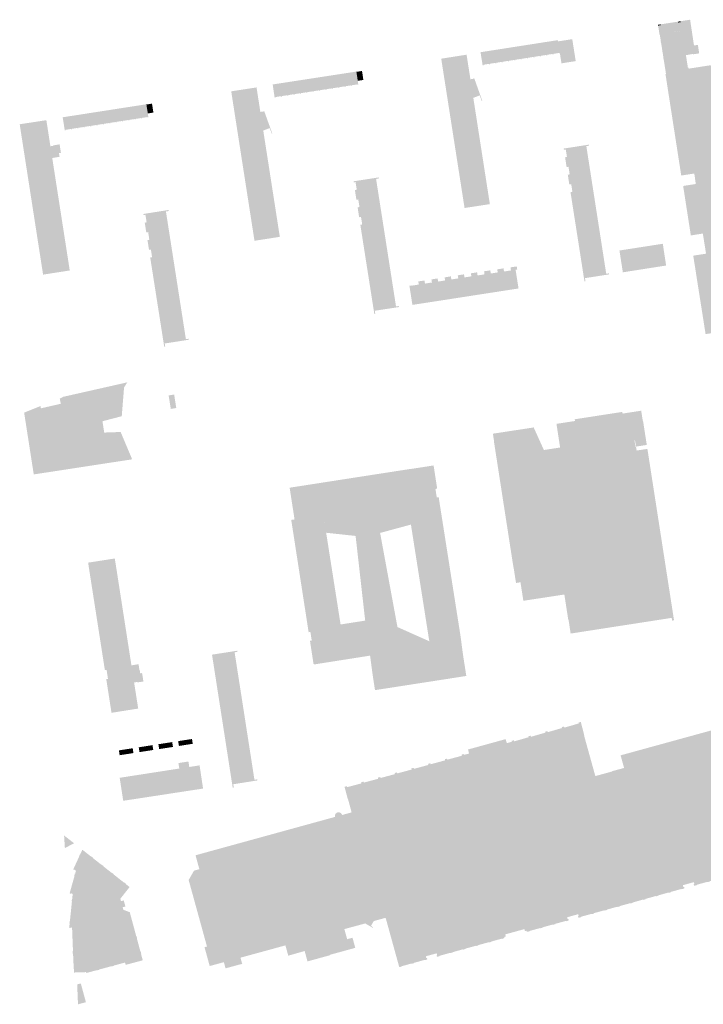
# Model space of a CAD drawing. Header units: inches. Extents: x 83304 to 84730, y 445871 to 447191.
# Tile 2 of 8: x 83700 to 84007, y 445871 to 446314. Entities that reach past the tile are written whole.
import ezdxf

# ---------------------------------------------------------------- set-up
doc = ezdxf.new("R2010")
doc.units = ezdxf.units.IN
doc.header["$MEASUREMENT"] = 0

msp = doc.modelspace()

# ---------------------------------------------------------------- hatches: boundary and pattern name
for points in [[(83987.97, 446312.02), (83988.03, 446311.62), (83986.83, 446311.43), (83986.76, 446311.82), (83987.97, 446312.02), (83987.97, 446312.02)], [(84001.22, 446314.11), (84001.86, 446309.85), (83999.59, 446309.48), (83998.79, 446309.34), (83998.8, 446309.3), (83994.15, 446308.62), (83991.84, 446308.26), (83991.85, 446308.21), (83987.56, 446307.55), (83987.44, 446307.53), (83986.83, 446311.43), (83988.03, 446311.62), (83987.97, 446312.02), (83995.77, 446313.22), (83995.83, 446312.8), (83996.97, 446312.98), (83996.9, 446313.4), (84001.22, 446314.11)], [(83996.9, 446313.4), (83996.97, 446312.98), (83995.83, 446312.8), (83995.77, 446313.22), (83996.9, 446313.4), (83996.9, 446313.4)], [(84015.49, 446262.32), (84029.1, 446175.73), (84008.19, 446172.55), (84004.18, 446198.01), (84003.34, 446203.4), (84002.68, 446207.54), (84002.75, 446207.55), (84002.7, 446207.88), (84008.39, 446208.77), (84006.98, 446217.68), (84006.95, 446217.82), (84001.55, 446216.98), (84000.95, 446220.84), (83998.09, 446239.25), (84003.78, 446240.13), (84003.75, 446240.33), (84003.6, 446241.32), (84003.59, 446241.39), (84003.46, 446242.24), (84003.52, 446242.25), (84003.08, 446244.85), (84000.45, 446244.44), (83999.38, 446244.28), (83999.11, 446244.23), (83998.37, 446244.12), (83997.23, 446243.94), (83990.14, 446289.61), (83990.38, 446289.64), (83989.3, 446296.49), (83989.29, 446296.55), (83989.18, 446296.53), (83989.12, 446296.92), (83989.23, 446296.94), (83988.8, 446299.69), (83988.69, 446299.68), (83988.62, 446300.07), (83988.74, 446300.09), (83988.12, 446303.99), (83988.01, 446303.97), (83987.94, 446304.37), (83988.06, 446304.39), (83987.62, 446307.15), (83987.51, 446307.13), (83987.44, 446307.53), (83987.56, 446307.55), (83991.85, 446308.21), (83991.84, 446308.26), (83994.15, 446308.62), (83994.16, 446308.58), (83998.8, 446309.3), (83998.79, 446309.34), (83999.59, 446309.48), (84001.86, 446309.85), (84002.97, 446302.5), (84004.16, 446302.69), (84004.49, 446302.74), (84004.71, 446302.77), (84005.31, 446298.94), (84002.53, 446298.51), (84002.51, 446298.67), (84001.4, 446298.49), (83999.34, 446298.14), (84000.21, 446292.6), (84000.45, 446292.64), (84000.54, 446292.07), (84002.32, 446292.34), (84005.54, 446292.84), (84010.52, 446293.61), (84013.15, 446277.1), (84012.69, 446277.02), (84013.9, 446272.41), (84012.85, 446272.21), (84013.29, 446269.63), (84013.83, 446269.71), (84015.04, 446264.92), (84014, 446264.76), (84014.46, 446262.16), (84015.49, 446262.32), (84015.49, 446262.32)], [(83924.29, 446302.18), (83925.23, 446296.28), (83924.98, 446296.24), (83924.95, 446296.43), (83922.57, 446296.06), (83922.6, 446295.87), (83922.36, 446295.84), (83921.45, 446301.74), (83924.29, 446302.18), (83924.29, 446302.18)], [(83927.15, 446302.63), (83928.09, 446296.73), (83927.84, 446296.69), (83927.81, 446296.88), (83925.44, 446296.51), (83925.47, 446296.32), (83925.23, 446296.28), (83924.29, 446302.18), (83927.15, 446302.63), (83927.15, 446302.63)], [(83930.05, 446303.08), (83930.96, 446297.18), (83930.71, 446297.14), (83930.68, 446297.33), (83928.3, 446296.96), (83928.34, 446296.77), (83928.09, 446296.73), (83927.15, 446302.63), (83930.05, 446303.08), (83930.05, 446303.08)], [(83932.91, 446303.53), (83933.82, 446297.63), (83933.57, 446297.59), (83933.54, 446297.78), (83931.17, 446297.41), (83931.2, 446297.22), (83930.96, 446297.18), (83930.05, 446303.08), (83932.91, 446303.53), (83932.91, 446303.53)], [(83935.78, 446303.98), (83936.69, 446298.08), (83936.44, 446298.04), (83936.41, 446298.22), (83934.04, 446297.85), (83934.07, 446297.67), (83933.82, 446297.63), (83932.91, 446303.53), (83935.78, 446303.98), (83935.78, 446303.98)], [(83938.64, 446304.42), (83939.55, 446298.52), (83939.3, 446298.48), (83939.27, 446298.67), (83936.9, 446298.3), (83936.93, 446298.11), (83936.69, 446298.08), (83935.78, 446303.98), (83938.64, 446304.42), (83938.64, 446304.42)], [(83941.78, 446304.34), (83942.61, 446299), (83942.17, 446298.93), (83942.14, 446299.12), (83939.77, 446298.75), (83939.79, 446298.56), (83939.55, 446298.52), (83938.64, 446304.42), (83941.66, 446304.9), (83941.78, 446304.34), (83941.78, 446304.34)], [(83941.78, 446304.34), (83948.19, 446305.34), (83949.74, 446295.46), (83943.4, 446294.47), (83943.32, 446294.46), (83942.61, 446299), (83941.78, 446304.34), (83941.78, 446304.34)], [(83905.49, 446267.09), (83910.03, 446237.93), (83911.1, 446231.08), (83902.98, 446229.83), (83899.72, 446229.33), (83899.01, 446233.83), (83890.3, 446289.58), (83889.88, 446292.27), (83889.21, 446296.55), (83900.62, 446298.35), (83901.52, 446292.59), (83901.75, 446291.1), (83902.03, 446289.36), (83902.35, 446287.29), (83903.83, 446287.55), (83903.82, 446287.62), (83904.07, 446287.72), (83907.68, 446277.64), (83907.43, 446277.55), (83907.32, 446277.85), (83906.54, 446280.02), (83903.65, 446278.92), (83903.94, 446277.08), (83904.29, 446274.86), (83905.49, 446267.09), (83905.49, 446267.09)], [(83909.99, 446299.95), (83910.9, 446294.05), (83910.65, 446294.01), (83910.62, 446294.2), (83908.26, 446293.83), (83908.28, 446293.64), (83907.84, 446293.57), (83906.9, 446299.47), (83909.99, 446299.95), (83909.99, 446299.95)], [(83912.85, 446300.4), (83913.76, 446294.5), (83913.51, 446294.46), (83913.48, 446294.64), (83911.12, 446294.28), (83911.15, 446294.09), (83910.9, 446294.05), (83909.99, 446299.95), (83912.85, 446300.4), (83912.85, 446300.4)], [(83915.7, 446300.84), (83916.64, 446294.94), (83916.39, 446294.91), (83916.36, 446295.09), (83914, 446294.72), (83914.02, 446294.54), (83913.76, 446294.5), (83912.85, 446300.4), (83915.7, 446300.84), (83915.7, 446300.84)], [(83918.59, 446301.29), (83919.5, 446295.39), (83919.25, 446295.35), (83919.22, 446295.54), (83916.85, 446295.17), (83916.88, 446294.98), (83916.64, 446294.94), (83915.7, 446300.84), (83918.59, 446301.29), (83918.59, 446301.29)], [(83921.45, 446301.74), (83922.36, 446295.84), (83922.11, 446295.8), (83922.08, 446295.98), (83919.72, 446295.62), (83919.75, 446295.43), (83919.5, 446295.39), (83918.59, 446301.29), (83921.45, 446301.74), (83921.45, 446301.74)], [(83839.31, 446288.94), (83840.22, 446283.04), (83839.97, 446283), (83839.94, 446283.19), (83837.59, 446282.83), (83837.62, 446282.64), (83837.35, 446282.6), (83836.44, 446288.5), (83839.31, 446288.94), (83839.31, 446288.94)], [(83842.18, 446289.38), (83843.09, 446283.48), (83842.83, 446283.44), (83842.8, 446283.63), (83840.45, 446283.27), (83840.48, 446283.08), (83840.22, 446283.04), (83839.31, 446288.94), (83842.18, 446289.38), (83842.18, 446289.38)], [(83845.04, 446289.83), (83845.95, 446283.93), (83845.7, 446283.89), (83845.67, 446284.08), (83843.32, 446283.71), (83843.35, 446283.52), (83843.09, 446283.48), (83842.18, 446289.38), (83845.04, 446289.83), (83845.04, 446289.83)], [(83847.9, 446290.26), (83848.81, 446284.37), (83848.55, 446284.33), (83848.53, 446284.52), (83846.17, 446284.15), (83846.2, 446283.97), (83845.95, 446283.93), (83845.04, 446289.83), (83847.9, 446290.26), (83847.9, 446290.26)], [(83851.04, 446290.64), (83851.6, 446286.92), (83851.65, 446286.6), (83851.87, 446285), (83851.9, 446284.85), (83851.44, 446284.78), (83851.41, 446284.96), (83849.07, 446284.6), (83849.1, 446284.41), (83848.81, 446284.37), (83847.9, 446290.26), (83851.01, 446290.74), (83851.04, 446290.64), (83851.04, 446290.64)], [(83853.57, 446291.02), (83854.16, 446286.98), (83851.65, 446286.6), (83851.6, 446286.92), (83851.04, 446290.64), (83853.57, 446291.02), (83853.57, 446291.02)], [(83816.39, 446285.41), (83817.31, 446279.5), (83817.06, 446279.46), (83817.03, 446279.65), (83814.66, 446279.28), (83814.68, 446279.09), (83814.45, 446279.05), (83814.24, 446279.02), (83813.67, 446282.83), (83813.36, 446284.95), (83816.39, 446285.41), (83816.39, 446285.41)], [(83819.25, 446285.85), (83820.16, 446279.94), (83819.91, 446279.9), (83819.88, 446280.09), (83817.53, 446279.72), (83817.56, 446279.54), (83817.31, 446279.5), (83816.39, 446285.41), (83819.25, 446285.85), (83819.25, 446285.85)], [(83822.11, 446286.29), (83823.03, 446280.38), (83822.78, 446280.34), (83822.75, 446280.53), (83820.4, 446280.17), (83820.43, 446279.98), (83820.16, 446279.94), (83819.25, 446285.85), (83822.11, 446286.29), (83822.11, 446286.29)], [(83825.01, 446286.74), (83825.92, 446280.83), (83825.66, 446280.79), (83825.64, 446280.98), (83823.25, 446280.61), (83823.28, 446280.42), (83823.03, 446280.38), (83822.11, 446286.29), (83825.01, 446286.74), (83825.01, 446286.74)], [(83827.85, 446287.18), (83828.76, 446281.27), (83828.51, 446281.23), (83828.48, 446281.42), (83826.14, 446281.05), (83826.17, 446280.87), (83825.92, 446280.83), (83825.01, 446286.74), (83827.85, 446287.18), (83827.85, 446287.18)], [(83830.72, 446287.62), (83831.63, 446281.71), (83831.38, 446281.67), (83831.35, 446281.86), (83828.99, 446281.49), (83829.01, 446281.31), (83828.76, 446281.27), (83827.85, 446287.18), (83830.72, 446287.62), (83830.72, 446287.62)], [(83833.59, 446288.06), (83834.5, 446282.16), (83834.24, 446282.12), (83834.22, 446282.3), (83831.85, 446281.94), (83831.88, 446281.75), (83831.63, 446281.71), (83830.72, 446287.62), (83833.59, 446288.06), (83833.59, 446288.06)], [(83836.44, 446288.5), (83837.35, 446282.6), (83837.1, 446282.56), (83837.07, 446282.74), (83834.72, 446282.38), (83834.75, 446282.19), (83834.5, 446282.16), (83833.59, 446288.06), (83836.44, 446288.5), (83836.44, 446288.5)], [(83810.92, 446252.63), (83815.46, 446223.47), (83816.57, 446216.34), (83805.75, 446214.66), (83805.17, 446214.57), (83801.98, 446235.07), (83795.78, 446274.88), (83795.37, 446277.55), (83794.7, 446281.86), (83806.09, 446283.61), (83806.99, 446277.87), (83807.22, 446276.38), (83807.5, 446274.57), (83807.81, 446272.58), (83809.31, 446272.81), (83809.29, 446272.88), (83809.54, 446272.94), (83813.17, 446262.9), (83812.93, 446262.81), (83812.82, 446263.12), (83812.03, 446265.29), (83809.11, 446264.21), (83809.4, 446262.37), (83809.75, 446260.13), (83810.92, 446252.63), (83810.92, 446252.63)], [(83753.45, 446275.55), (83754.36, 446269.67), (83754.11, 446269.63), (83754.08, 446269.82), (83751.71, 446269.45), (83751.74, 446269.26), (83751.5, 446269.22), (83750.6, 446275.1), (83753.45, 446275.55), (83753.45, 446275.55)], [(83756.53, 446275.92), (83757.16, 446271.9), (83757.42, 446270.14), (83756.96, 446270.07), (83756.93, 446270.26), (83754.58, 446269.9), (83754.61, 446269.71), (83754.36, 446269.67), (83753.45, 446275.55), (83756.49, 446276.02), (83756.53, 446275.92), (83756.53, 446275.92)], [(83759.1, 446275.95), (83759.68, 446272.3), (83759.49, 446272.27), (83757.16, 446271.9), (83756.53, 446275.92), (83759.05, 446276.32), (83759.1, 446275.95), (83759.1, 446275.95)], [(83724.8, 446271.09), (83725.7, 446265.21), (83725.45, 446265.17), (83725.42, 446265.36), (83723.07, 446264.99), (83723.1, 446264.8), (83722.85, 446264.76), (83721.91, 446270.65), (83724.8, 446271.09), (83724.8, 446271.09)], [(83727.66, 446271.54), (83728.57, 446265.65), (83728.32, 446265.61), (83728.29, 446265.8), (83725.93, 446265.43), (83725.96, 446265.25), (83725.7, 446265.21), (83724.8, 446271.09), (83727.66, 446271.54), (83727.66, 446271.54)], [(83730.53, 446271.99), (83731.45, 446266.1), (83731.19, 446266.06), (83731.16, 446266.25), (83728.79, 446265.88), (83728.82, 446265.69), (83728.57, 446265.65), (83727.66, 446271.54), (83730.53, 446271.99), (83730.53, 446271.99)], [(83733.4, 446272.43), (83734.31, 446266.55), (83734.06, 446266.51), (83734.03, 446266.7), (83731.68, 446266.33), (83731.71, 446266.14), (83731.45, 446266.1), (83730.53, 446271.99), (83733.4, 446272.43), (83733.4, 446272.43)], [(83736.23, 446272.87), (83737.18, 446266.99), (83736.92, 446266.96), (83736.89, 446267.14), (83734.52, 446266.77), (83734.55, 446266.59), (83734.31, 446266.55), (83733.4, 446272.43), (83736.23, 446272.87), (83736.23, 446272.87)], [(83739.13, 446273.32), (83740.04, 446267.44), (83739.79, 446267.4), (83739.76, 446267.59), (83737.4, 446267.22), (83737.43, 446267.03), (83737.18, 446266.99), (83736.23, 446272.87), (83739.13, 446273.32), (83739.13, 446273.32)], [(83741.99, 446273.77), (83742.9, 446267.89), (83742.65, 446267.85), (83742.62, 446268.04), (83740.25, 446267.67), (83740.28, 446267.48), (83740.04, 446267.44), (83739.13, 446273.32), (83741.99, 446273.77), (83741.99, 446273.77)], [(83744.87, 446274.22), (83745.78, 446268.34), (83745.53, 446268.3), (83745.5, 446268.49), (83743.14, 446268.12), (83743.17, 446267.93), (83742.9, 446267.89), (83741.99, 446273.77), (83744.87, 446274.22), (83744.87, 446274.22)], [(83747.72, 446274.66), (83748.63, 446268.78), (83748.38, 446268.74), (83748.35, 446268.93), (83745.98, 446268.56), (83746.01, 446268.37), (83745.78, 446268.34), (83744.87, 446274.22), (83747.72, 446274.66), (83747.72, 446274.66)], [(83750.6, 446275.1), (83751.5, 446269.22), (83751.25, 446269.19), (83751.22, 446269.37), (83748.87, 446269.01), (83748.9, 446268.82), (83748.63, 446268.78), (83747.72, 446274.66), (83750.6, 446275.1), (83750.6, 446275.1)], [(83715.66, 446242.14), (83720.86, 446208.72), (83722.03, 446201.2), (83718.89, 446200.71), (83716.74, 446200.38), (83710.03, 446199.33), (83699.5, 446267.03), (83710.52, 446268.72), (83711.5, 446268.87), (83711.53, 446268.7), (83712.38, 446263.21), (83713.32, 446257.13), (83714.69, 446257.34), (83714.65, 446257.53), (83717.46, 446257.98), (83718.07, 446254.18), (83717.18, 446254.03), (83717.45, 446252.38), (83714.15, 446251.84), (83714.82, 446247.52), (83715.66, 446242.14), (83715.66, 446242.14)], [(83721.91, 446270.65), (83722.85, 446264.76), (83722.6, 446264.72), (83722.57, 446264.91), (83720.21, 446264.54), (83720.24, 446264.35), (83719.79, 446264.29), (83719.16, 446268.23), (83718.85, 446270.17), (83721.91, 446270.65), (83721.91, 446270.65)], [(83955.71, 446257.38), (83954.52, 446257.19), (83963.47, 446199.71), (83964.65, 446199.9), (83964.73, 446199.43), (83964.38, 446199.38), (83963.92, 446199.31), (83958.28, 446198.43), (83957.56, 446198.32), (83957.34, 446198.29), (83957.08, 446198.25), (83956.19, 446198.11), (83953.91, 446197.76), (83954.13, 446196.33), (83953.68, 446196.26), (83953.3, 446198.69), (83952.92, 446201.17), (83951.81, 446208.27), (83948.02, 446232.47), (83947.39, 446236.5), (83948.25, 446236.63), (83947.72, 446240.03), (83946.86, 446239.9), (83946.17, 446244.31), (83947.02, 446244.45), (83946.49, 446247.88), (83945.64, 446247.74), (83944.95, 446252.15), (83945.8, 446252.28), (83945.27, 446255.68), (83944.42, 446255.55), (83944.34, 446256.09), (83955.63, 446257.84), (83955.71, 446257.38), (83955.71, 446257.38)], [(83861.1, 446242.62), (83859.89, 446242.43), (83868.87, 446185.01), (83870.11, 446185.2), (83870.17, 446184.73), (83869.88, 446184.68), (83869.26, 446184.59), (83863.69, 446183.74), (83863.35, 446183.69), (83862.72, 446183.59), (83862.37, 446183.54), (83861.4, 446183.39), (83859.31, 446183.07), (83859.53, 446181.62), (83859.12, 446181.55), (83858.6, 446184.83), (83853.36, 446218.23), (83852.81, 446221.78), (83853.65, 446221.92), (83853.11, 446225.33), (83852.27, 446225.2), (83851.58, 446229.62), (83852.42, 446229.75), (83851.88, 446233.17), (83851.04, 446233.04), (83850.35, 446237.44), (83851.19, 446237.57), (83850.65, 446241), (83849.81, 446240.87), (83849.74, 446241.35), (83861.02, 446243.09), (83861.1, 446242.62), (83861.1, 446242.62)], [(83766.56, 446227.95), (83765.32, 446227.75), (83774.3, 446170.27), (83775.55, 446170.49), (83775.6, 446170.01), (83774.92, 446169.91), (83769.28, 446169.03), (83768.78, 446168.96), (83768.17, 446168.86), (83767.83, 446168.81), (83766.94, 446168.67), (83764.79, 446168.34), (83764.99, 446166.89), (83764.55, 446166.81), (83764.16, 446169.34), (83764.12, 446169.6), (83764, 446170.36), (83763.84, 446171.33), (83763.73, 446172.07), (83763.7, 446172.27), (83759.1, 446201.58), (83758.24, 446207.07), (83759.08, 446207.2), (83758.54, 446210.61), (83757.7, 446210.48), (83757.01, 446214.9), (83757.85, 446215.03), (83757.32, 446218.45), (83756.48, 446218.32), (83755.78, 446222.72), (83756.62, 446222.86), (83756.09, 446226.28), (83755.25, 446226.15), (83755.17, 446226.64), (83766.46, 446228.43), (83766.49, 446228.28), (83766.56, 446227.95), (83766.56, 446227.95)], [(83989.74, 446207.91), (83990.07, 446205.75), (83990.43, 446203.43), (83986.93, 446202.88), (83970.95, 446200.38), (83970.21, 446205.1), (83969.73, 446208.19), (83969.42, 446210.19), (83988.88, 446213.22), (83988.93, 446213.23), (83989.27, 446211.01), (83989.74, 446207.91), (83989.74, 446207.91)], [(83905.57, 446198.97), (83906.84, 446190.44), (83901.02, 446189.54), (83899.69, 446198.08), (83902.81, 446198.56), (83902.54, 446199.94), (83905.36, 446200.36), (83905.57, 446198.97), (83905.57, 446198.97)], [(83911.5, 446199.85), (83912.77, 446191.36), (83906.84, 446190.44), (83905.57, 446198.97), (83908.69, 446199.44), (83908.49, 446200.83), (83911.29, 446201.25), (83911.5, 446199.85), (83911.5, 446199.85)], [(83917.47, 446200.74), (83918.73, 446192.28), (83912.77, 446191.36), (83911.5, 446199.85), (83914.64, 446200.32), (83914.43, 446201.72), (83917.26, 446202.14), (83917.47, 446200.74), (83917.47, 446200.74)], [(83917.47, 446200.74), (83920.59, 446201.21), (83920.38, 446202.61), (83923.21, 446203.03), (83923.41, 446201.59), (83922.69, 446201.48), (83923.38, 446197.07), (83923.41, 446196.88), (83923.56, 446195.89), (83923.6, 446195.69), (83924, 446193.1), (83918.73, 446192.28), (83917.47, 446200.74), (83917.47, 446200.74)], [(83881.9, 446195.3), (83883.23, 446186.79), (83876.24, 446185.71), (83875.84, 446188.31), (83875.8, 446188.51), (83875.65, 446189.5), (83875.62, 446189.7), (83874.89, 446194.32), (83875.96, 446194.47), (83875.98, 446194.37), (83879.11, 446194.86), (83878.89, 446196.26), (83881.69, 446196.69), (83881.9, 446195.3), (83881.9, 446195.3)], [(83887.82, 446196.22), (83889.15, 446187.7), (83883.23, 446186.79), (83881.9, 446195.3), (83885.02, 446195.79), (83884.81, 446197.18), (83887.6, 446197.62), (83887.82, 446196.22), (83887.82, 446196.22)], [(83893.76, 446197.15), (83895.1, 446188.62), (83889.15, 446187.7), (83887.82, 446196.22), (83890.95, 446196.71), (83890.74, 446198.1), (83893.54, 446198.54), (83893.76, 446197.15), (83893.76, 446197.15)], [(83899.69, 446198.08), (83901.02, 446189.54), (83895.1, 446188.62), (83893.76, 446197.15), (83896.89, 446197.64), (83896.67, 446199.03), (83899.47, 446199.47), (83899.69, 446198.08), (83899.69, 446198.08)], [(83747.78, 446150.58), (83746.48, 446148.59), (83745.43, 446135.58), (83736.76, 446133.33), (83737.54, 446128.22), (83744.93, 446128.49), (83745.9, 446126.18), (83750.12, 446116.18), (83705.83, 446109.38), (83701.5, 446137.22), (83708.88, 446140.17), (83709.03, 446139.14), (83717.99, 446141.18), (83717.53, 446143.52), (83719.07, 446144.32), (83747.89, 446150.83), (83747.92, 446150.79), (83747.78, 446150.58), (83747.78, 446150.58)], [(83767.5, 446138.88), (83766.54, 446144.94), (83769.01, 446145.34), (83769.97, 446139.27), (83767.5, 446138.88), (83767.5, 446138.88)], [(83980.98, 446127.45), (83975.56, 446126.6), (83964.89, 446124.95), (83963.55, 446133.56), (83969.25, 446134.45), (83969.05, 446135.73), (83970.72, 446135.99), (83970.75, 446135.84), (83970.97, 446135.88), (83970.94, 446136.13), (83970.84, 446136.77), (83979.21, 446138.07), (83979.9, 446133.61), (83980.02, 446133.63), (83980.98, 446127.45)], [(83963.55, 446133.56), (83964.89, 446124.95), (83965.58, 446120.51), (83965.68, 446120.52), (83965.73, 446120.21), (83959.31, 446119.21), (83959.26, 446119.53), (83959.36, 446119.54), (83958.67, 446123.98), (83957.34, 446132.59), (83951.61, 446131.71), (83951.41, 446133), (83949.76, 446132.75), (83949.79, 446132.59), (83949.55, 446132.55), (83949.51, 446132.81), (83949.42, 446133.44), (83949.3, 446134.21), (83956.08, 446135.26), (83963.97, 446136.48), (83970.72, 446137.53), (83970.84, 446136.77), (83970.94, 446136.13), (83970.97, 446135.88), (83970.75, 446135.84), (83970.72, 446135.99), (83969.05, 446135.73), (83969.25, 446134.45), (83963.55, 446133.56), (83963.55, 446133.56)], [(83929.57, 446114.65), (83936.46, 446070.24), (83940.35, 446070.84), (83940.93, 446067), (83938.33, 446066.6), (83938.95, 446062.55), (83937.68, 446062.36), (83938.9, 446054.44), (83926.17, 446052.49), (83924.88, 446060.82), (83922.87, 446060.52), (83921.77, 446067.54), (83921.72, 446067.53), (83920.32, 446076.54), (83912.89, 446124.5), (83912.97, 446124.51), (83912.46, 446127.72), (83913.91, 446127.94), (83927.19, 446129.97), (83930.48, 446130.47), (83930.45, 446130.52), (83930.76, 446130.66), (83937.32, 446116.17), (83937.05, 446116.05), (83935.85, 446118.68), (83933.24, 446118.28), (83933.71, 446115.29), (83929.57, 446114.65), (83929.57, 446114.65)], [(83957.34, 446132.59), (83958.67, 446123.98), (83942.71, 446121.5), (83941.08, 446132.15), (83949.42, 446133.44), (83949.51, 446132.81), (83949.55, 446132.55), (83949.79, 446132.59), (83949.76, 446132.75), (83951.41, 446133), (83951.61, 446131.71), (83957.34, 446132.59)], [(83968.48, 446115.45), (83976.95, 446061.01), (83990.96, 446063.17), (83992.82, 446051.21), (83987.39, 446050.37), (83982.25, 446049.58), (83977.11, 446048.78), (83971.97, 446047.99), (83966.83, 446047.2), (83961.69, 446046.4), (83956.55, 446045.61), (83951.41, 446044.82), (83947.25, 446044.17), (83946.72, 446047.43), (83946.06, 446047.33), (83945.86, 446047.3), (83944.63, 446055.32), (83946.74, 446055.64), (83937.32, 446116.17), (83935.42, 446120.37), (83942.71, 446121.5), (83958.67, 446123.98), (83959.36, 446119.54), (83959.26, 446119.53), (83959.31, 446119.21), (83965.73, 446120.21), (83965.68, 446120.52), (83965.58, 446120.51), (83964.89, 446124.95), (83975.56, 446126.6), (83975.85, 446124.68), (83976.18, 446124.73), (83976.62, 446121.87), (83976.87, 446121.91), (83977.15, 446120.13), (83982, 446120.88), (83982.51, 446117.62), (83968.48, 446115.45)], [(83980.98, 446127.45), (83981.72, 446122.66), (83976.87, 446121.91), (83976.43, 446124.77), (83976.18, 446124.73), (83975.85, 446124.68), (83975.56, 446126.6), (83980.98, 446127.45), (83980.98, 446127.45)], [(83937.32, 446116.17), (83946.74, 446055.64), (83938.9, 446054.44), (83937.68, 446062.36), (83938.95, 446062.55), (83938.33, 446066.6), (83940.93, 446067), (83940.35, 446070.84), (83936.46, 446070.24), (83929.57, 446114.65), (83933.71, 446115.29), (83933.24, 446118.28), (83935.85, 446118.68), (83937.05, 446116.05), (83937.32, 446116.17)], [(83976.81, 446116.74), (83985.27, 446062.29), (83976.95, 446061.01), (83968.48, 446115.45), (83976.81, 446116.74)], [(83982.51, 446117.62), (83990.96, 446063.17), (83985.27, 446062.29), (83976.81, 446116.74), (83982.51, 446117.62), (83982.51, 446117.62)], [(83886.08, 446111.48), (83887.39, 446102.96), (83886.61, 446102.85), (83887.2, 446099.04), (83888.02, 446099.16), (83897.21, 446039.95), (83896.81, 446039.89), (83889.01, 446038.67), (83888.78, 446040.11), (83879.88, 446097.53), (83875.25, 446096.81), (83875.23, 446096.98), (83874.83, 446099.56), (83873.29, 446099.32), (83865.49, 446098.11), (83864.86, 446102.14), (83848.3, 446099.57), (83836.22, 446097.69), (83836.06, 446097.67), (83836.85, 446092.56), (83829.71, 446091.45), (83837.63, 446040.3), (83841.95, 446040.97), (83844.92, 446041.43), (83845.31, 446038.93), (83854.97, 446040.43), (83856.9, 446027.91), (83856.59, 446027.86), (83841.63, 446025.54), (83831.76, 446024.01), (83831.74, 446024.08), (83830.23, 446033.85), (83830.22, 446033.92), (83830.13, 446034.49), (83830.92, 446034.61), (83830.33, 446038.47), (83829.54, 446038.34), (83821.71, 446088.9), (83823.2, 446089.13), (83821.21, 446101.97), (83820.99, 446103.4), (83847.07, 446107.46), (83851.95, 446108.22), (83852.03, 446108.23), (83856.97, 446108.99), (83857.06, 446109.01), (83863.64, 446110.03), (83871.51, 446111.25), (83875.14, 446111.82), (83875.15, 446111.78), (83885.78, 446113.42), (83886.08, 446111.48), (83886.08, 446111.48)], [(83879.88, 446097.53), (83888.78, 446040.11), (83889.01, 446038.67), (83896.81, 446039.89), (83897.21, 446039.95), (83888.02, 446099.16), (83888.06, 446099.17), (83897.92, 446036.49), (83883.84, 446034.27), (83874.03, 446096.61), (83836.24, 446090.67), (83843.92, 446041.83), (83854.99, 446043.57), (83857.19, 446027.8), (83831.97, 446023.83), (83831.93, 446024.04), (83841.63, 446025.54), (83856.59, 446027.86), (83856.9, 446027.91), (83854.97, 446040.43), (83845.31, 446038.93), (83844.92, 446041.43), (83841.95, 446040.97), (83837.63, 446040.3), (83829.71, 446091.45), (83836.85, 446092.56), (83836.06, 446097.67), (83836.22, 446097.69), (83848.3, 446099.57), (83864.86, 446102.14), (83865.49, 446098.11), (83873.29, 446099.32), (83874.83, 446099.56), (83875.23, 446096.98), (83875.25, 446096.81), (83879.88, 446097.53)], [(83861.71, 446083.04), (83869.51, 446040.67), (83883.84, 446034.27), (83897.92, 446036.49), (83898.98, 446028.43), (83898.59, 446028.36), (83899.07, 446025.2), (83894.34, 446024.47), (83889.2, 446023.67), (83884.07, 446022.87), (83878.93, 446022.08), (83873.79, 446021.28), (83868.66, 446020.48), (83863.52, 446019.68), (83858.38, 446018.89), (83857.19, 446027.8), (83854.99, 446043.57), (83850.68, 446081.69), (83837.43, 446083.12), (83836.24, 446090.67), (83874.03, 446096.61), (83875.58, 446086.8), (83861.71, 446083.04)], [(83746.66, 446043.55), (83749.79, 446023.43), (83749.98, 446023.46), (83752.98, 446023.95), (83753.4, 446021.33), (83753.52, 446021.35), (83753.73, 446019.83), (83754.58, 446019.96), (83755.18, 446016.15), (83752.4, 446015.74), (83752.38, 446015.94), (83751.16, 446015.75), (83751, 446015.72), (83751.39, 446013.2), (83751.61, 446011.79), (83752.83, 446003.97), (83740.82, 446002.06), (83738.46, 446017.24), (83739.23, 446017.36), (83738.61, 446021.39), (83737.84, 446021.27), (83730.29, 446069.66), (83742.2, 446071.52), (83742.3, 446071.54), (83743.61, 446063.17), (83746.66, 446043.55), (83746.66, 446043.55)], [(83982.25, 446049.58), (83983.22, 446043.29), (83978.08, 446042.49), (83977.11, 446048.78), (83982.25, 446049.58), (83982.25, 446049.58)], [(83987.39, 446050.37), (83988.36, 446044.09), (83983.22, 446043.29), (83982.25, 446049.58), (83987.39, 446050.37), (83987.39, 446050.37)], [(83992.82, 446051.21), (83993.84, 446044.65), (83993.98, 446043.71), (83993.12, 446043.58), (83992.98, 446044.51), (83992.93, 446044.8), (83988.36, 446044.09), (83987.39, 446050.37), (83992.82, 446051.21), (83992.82, 446051.21)], [(83951.41, 446044.82), (83952.39, 446038.5), (83947.46, 446037.74), (83946.53, 446043.84), (83946.42, 446043.82), (83945.86, 446047.3), (83946.06, 446047.33), (83946.72, 446047.43), (83947.25, 446044.17), (83951.41, 446044.82), (83951.41, 446044.82)], [(83956.55, 446045.61), (83957.53, 446039.3), (83952.39, 446038.5), (83951.41, 446044.82), (83956.55, 446045.61), (83956.55, 446045.61)], [(83961.69, 446046.4), (83962.67, 446040.1), (83957.53, 446039.3), (83956.55, 446045.61), (83961.69, 446046.4), (83961.69, 446046.4)], [(83966.83, 446047.2), (83967.8, 446040.9), (83962.67, 446040.1), (83961.69, 446046.4), (83966.83, 446047.2), (83966.83, 446047.2)], [(83971.97, 446047.99), (83972.94, 446041.69), (83967.8, 446040.9), (83966.83, 446047.2), (83971.97, 446047.99), (83971.97, 446047.99)], [(83977.11, 446048.78), (83978.08, 446042.49), (83972.94, 446041.69), (83971.97, 446047.99), (83977.11, 446048.78), (83977.11, 446048.78)], [(84084.34, 445956.46), (84086.02, 445950.34), (84061.66, 445943.64), (84061.47, 445943.59), (84061.77, 445942.51), (84061.77, 445942.49), (84061.21, 445942.34), (84061.24, 445942.24), (84061.25, 445942.13), (84061.26, 445942.02), (84061.26, 445941.92), (84061.24, 445941.81), (84061.22, 445941.71), (84061.19, 445941.61), (84061.15, 445941.51), (84061.1, 445941.41), (84061.04, 445941.32), (84060.98, 445941.24), (84060.91, 445941.16), (84060.83, 445941.09), (84060.75, 445941.02), (84060.66, 445940.96), (84060.56, 445940.91), (84060.47, 445940.87), (84060.37, 445940.84), (84060.26, 445940.81), (84060.16, 445940.8), (84060.05, 445940.79), (84059.94, 445940.8), (84059.84, 445940.81), (84059.73, 445940.83), (84059.63, 445940.86), (84059.53, 445940.9), (84059.44, 445940.95), (84059.35, 445941.01), (84059.26, 445941.07), (84059.18, 445941.14), (84059.11, 445941.22), (84059.05, 445941.31), (84058.99, 445941.39), (84058.94, 445941.49), (84058.9, 445941.59), (84058.86, 445941.69), (84058.34, 445941.54), (84058.33, 445941.56), (84058.04, 445942.64), (84057.84, 445942.59), (84050.83, 445940.66), (84047.85, 445951.49), (84047.88, 445951.5), (84047.65, 445952.33), (84046.55, 445952.03), (84046.51, 445952.02), (84042.44, 445950.87), (84041.85, 445950.7), (84041.82, 445950.69), (84041.51, 445950.6), (84041.53, 445950.54), (84041.51, 445950.53), (84041.15, 445950.43), (84041.12, 445950.53), (84039.09, 445949.95), (84039.05, 445949.78), (84038.99, 445949.61), (84038.92, 445949.44), (84038.84, 445949.28), (84038.74, 445949.13), (84038.63, 445948.98), (84038.5, 445948.85), (84038.37, 445948.73), (84038.23, 445948.62), (84038.07, 445948.52), (84037.91, 445948.43), (84037.75, 445948.36), (84037.57, 445948.31), (84037.4, 445948.27), (84037.22, 445948.24), (84037.04, 445948.23), (84036.86, 445948.24), (84036.68, 445948.26), (84036.5, 445948.3), (84036.32, 445948.35), (84036.16, 445948.42), (84035.99, 445948.5), (84035.84, 445948.59), (84035.69, 445948.7), (84035.56, 445948.82), (84035.43, 445948.95), (84033.31, 445948.38), (84033.33, 445948.3), (84033.08, 445948.23), (84032.96, 445948.2), (84032.92, 445948.32), (84032.68, 445948.26), (84032.67, 445948.25), (84031.98, 445948.06), (84029.05, 445947.26), (84017.65, 445944.12), (84017.52, 445944.58), (84017.22, 445945.68), (84016.71, 445947.54), (83969.44, 445934.55), (83925.49, 445922.47), (83924.56, 445922.21), (83924.37, 445922.16), (83924.4, 445922.04), (83924.03, 445921.94), (83924.01, 445922.02), (83923.29, 445921.82), (83917.59, 445920.25), (83917.62, 445920.17), (83917.25, 445920.06), (83917.22, 445920.16), (83916.24, 445919.89), (83911.83, 445918.69), (83911.07, 445918.48), (83907.1, 445917.4), (83906.93, 445918.01), (83906.07, 445921.17), (83906.11, 445921.18), (83906.05, 445921.38), (83899.34, 445919.54), (83899.36, 445919.46), (83864.19, 445909.77), (83858.88, 445908.31), (83857.56, 445906.1), (83858.62, 445905.49), (83858.48, 445905.23), (83854.99, 445907.22), (83845.62, 445904.69), (83819.09, 445897.35), (83816.17, 445896.55), (83810.22, 445894.92), (83803.91, 445893.19), (83802.92, 445892.92), (83799.98, 445892.13), (83798.86, 445891.83), (83799.5, 445889.51), (83799.65, 445888.97), (83799.27, 445888.86), (83799.25, 445888.95), (83792.52, 445887.12), (83792.55, 445887.03), (83792.17, 445886.93), (83791.73, 445888.55), (83791.42, 445889.67), (83791.32, 445889.64), (83791.29, 445889.77), (83790.3, 445889.49), (83785.02, 445888.05), (83782.68, 445896.54), (83783.79, 445896.84), (83775.54, 445926.79), (83777.96, 445931), (83780.36, 445931.65), (83779.66, 445934.17), (83779.43, 445935.01), (83778.74, 445937.53), (83778.65, 445937.92), (83836.17, 445953.75), (83837.14, 445954.02), (83840.99, 445955.08), (83841.35, 445955.18), (83841.36, 445956.02), (83841.77, 445956.77), (83842.52, 445957.21), (83843.4, 445957.2), (83844.17, 445956.81), (83844.43, 445956.38), (83844.59, 445956.12), (83844.61, 445956.09), (83844.62, 445956.06), (83848.89, 445957.24), (83847.27, 445963.15), (83847.2, 445963.14), (83845.68, 445968.74), (83846.72, 445969.03), (83846.89, 445968.58), (83853.33, 445970.3), (83853.21, 445970.8), (83854.25, 445971.1), (83854.43, 445970.65), (83860.85, 445972.37), (83860.73, 445972.87), (83861.77, 445973.16), (83861.92, 445972.71), (83868.37, 445974.45), (83868.25, 445974.95), (83869.29, 445975.23), (83869.45, 445974.78), (83875.9, 445976.51), (83875.79, 445977.01), (83876.8, 445977.29), (83876.98, 445976.84), (83883.42, 445978.58), (83883.3, 445979.07), (83884.31, 445979.36), (83884.47, 445978.9), (83890.94, 445980.65), (83890.84, 445981.15), (83891.84, 445981.44), (83892.01, 445980.97), (83898.46, 445982.72), (83898.36, 445983.22), (83899.34, 445983.5), (83899.48, 445983.13), (83901.76, 445983.72), (83901.27, 445985.54), (83918.22, 445990.21), (83918.72, 445988.4), (83920.99, 445989.01), (83920.9, 445989.43), (83921.93, 445989.7), (83922.09, 445989.21), (83928.54, 445991.07), (83928.43, 445991.5), (83929.46, 445991.76), (83929.61, 445991.26), (83936.05, 445993.12), (83935.95, 445993.55), (83936.98, 445993.82), (83937.12, 445993.33), (83943.56, 445995.2), (83943.46, 445995.62), (83944.49, 445995.89), (83944.63, 445995.4), (83951.1, 445997.26), (83950.98, 445997.68), (83952.03, 445997.93), (83953.62, 445991.81), (83953.51, 445991.78), (83958.57, 445973.57), (83964.43, 445975.18), (83966.27, 445975.69), (83966.24, 445975.81), (83971.52, 445977.23), (83970.58, 445980.6), (83969.93, 445982.91), (83970.85, 445983.16), (84012.37, 445994.57), (84020.58, 445996.82), (84019.63, 446000.3), (84018.24, 446005.38), (84018.12, 446005.81), (84017.46, 446008.24), (84017.35, 446008.66), (84016.26, 446012.64), (84017.04, 446013.19), (84017.23, 446012.47), (84032.79, 446016.76), (84032.11, 446021.18), (84031.62, 446021.11), (84031.02, 446024.95), (84033.05, 446025.51), (84079.97, 446038.06), (84080.2, 446037.22), (84080.79, 446035.07), (84092.84, 445991.36), (84088.57, 445990.19), (84089.24, 445987.74), (84089.42, 445987.07), (84089.51, 445986.76), (84089.62, 445986.79), (84089.65, 445986.7), (84089.73, 445986.41), (84089.61, 445986.38), (84091.4, 445979.9), (84091.51, 445979.93), (84091.62, 445979.55), (84091.5, 445979.52), (84091.59, 445979.22), (84091.81, 445978.39), (84092.42, 445976.16), (84092.27, 445976.11), (84094.01, 445970.04), (84096.18, 445970.59), (84097.29, 445966.41), (84097.34, 445966.42), (84097.43, 445966.08), (84098.55, 445961.91), (84089.93, 445959.5), (84088.67, 445964.02), (84088.72, 445964.03), (84087.58, 445968.08), (84082.76, 445966.71), (84082.68, 445966.69), (84081.61, 445966.39), (84081.4, 445966.33), (84081.63, 445965.54), (84081.84, 445965.61), (84081.99, 445965.08), (84081.97, 445965.07), (84083.54, 445959.35), (84083.63, 445959.04), (84084.34, 445956.46), (84084.34, 445956.46)], [(83800.46, 446002.11), (83801.42, 445995.89), (83803.74, 445981.02), (83805.15, 445971.9), (83806.37, 445972.1), (83806.45, 445971.61), (83805.83, 445971.52), (83800.2, 445970.62), (83799.69, 445970.54), (83795.62, 445969.9), (83795.88, 445968.46), (83795.37, 445968.37), (83794.96, 445970.98), (83794.78, 445972.14), (83793.41, 445980.95), (83791.56, 445992.88), (83790.97, 445996.69), (83789.79, 446004.24), (83786.06, 446028.24), (83797.37, 446030), (83797.43, 446029.75), (83797.48, 446029.51), (83796.22, 446029.32), (83799.91, 446005.64), (83800.46, 446002.11), (83800.46, 446002.11)], [(83899.47, 446025.26), (83900.5, 446018.65), (83895.36, 446017.85), (83894.34, 446024.47), (83899.07, 446025.2), (83898.59, 446028.36), (83898.98, 446028.43), (83898.99, 446028.39), (83899.09, 446027.73), (83899.47, 446025.26), (83899.47, 446025.26)], [(83884.07, 446022.87), (83885.09, 446016.25), (83879.95, 446015.46), (83878.93, 446022.08), (83884.07, 446022.87), (83884.07, 446022.87)], [(83889.2, 446023.67), (83890.23, 446017.05), (83885.09, 446016.25), (83884.07, 446022.87), (83889.2, 446023.67), (83889.2, 446023.67)], [(83894.34, 446024.47), (83895.36, 446017.85), (83890.23, 446017.05), (83889.2, 446023.67), (83894.34, 446024.47), (83894.34, 446024.47)], [(83863.52, 446019.68), (83864.55, 446013.06), (83859.41, 446012.27), (83858.43, 446018.57), (83858.38, 446018.89), (83863.52, 446019.68), (83863.52, 446019.68)], [(83868.66, 446020.48), (83869.68, 446013.86), (83864.55, 446013.06), (83863.52, 446019.68), (83868.66, 446020.48), (83868.66, 446020.48)], [(83873.79, 446021.28), (83874.82, 446014.66), (83869.68, 446013.86), (83868.66, 446020.48), (83873.79, 446021.28), (83873.79, 446021.28)], [(83878.93, 446022.08), (83879.95, 446015.46), (83874.82, 446014.66), (83873.79, 446021.28), (83878.93, 446022.08), (83878.93, 446022.08)], [(83759.27, 445987.5), (83759.61, 445985.33), (83756.47, 445984.84), (83756.13, 445987.01), (83759.27, 445987.5), (83759.27, 445987.5)], [(83765.03, 445988.39), (83765.36, 445986.21), (83762.27, 445985.74), (83761.9, 445987.91), (83765.03, 445988.39), (83765.03, 445988.39)], [(83768.13, 445988.87), (83768.49, 445986.68), (83765.36, 445986.21), (83765.03, 445988.39), (83768.13, 445988.87), (83768.13, 445988.87)], [(83773.94, 445989.79), (83774.27, 445987.62), (83771.16, 445987.13), (83770.82, 445989.31), (83773.94, 445989.79), (83773.94, 445989.79)], [(83777.04, 445990.27), (83777.38, 445988.1), (83774.27, 445987.62), (83773.94, 445989.79), (83777.04, 445990.27), (83777.04, 445990.27)], [(83747.24, 445985.62), (83747.58, 445983.45), (83744.48, 445982.96), (83744.16, 445985.04), (83744.14, 445985.14), (83747.24, 445985.62), (83747.24, 445985.62)], [(83750.36, 445986.11), (83750.7, 445983.94), (83747.58, 445983.45), (83747.24, 445985.62), (83750.36, 445986.11), (83750.36, 445986.11)], [(83756.13, 445987.01), (83756.47, 445984.84), (83753.41, 445984.36), (83753.07, 445986.53), (83756.13, 445987.01), (83756.13, 445987.01)], [(83775.82, 445977.67), (83776.2, 445975.14), (83777.39, 445967.24), (83772.92, 445966.56), (83771.75, 445974.3), (83771.33, 445976.97), (83770.95, 445979.44), (83775.44, 445980.12), (83775.82, 445977.67), (83775.82, 445977.67)], [(83753.55, 445974.21), (83753.96, 445971.58), (83755.12, 445963.83), (83750.68, 445963.15), (83749.5, 445971.01), (83749.11, 445973.52), (83753.55, 445974.21), (83753.55, 445974.21)], [(83758, 445974.9), (83758.43, 445972.1), (83759.57, 445964.51), (83755.12, 445963.83), (83753.96, 445971.58), (83753.55, 445974.21), (83758, 445974.9), (83758, 445974.9)], [(83762.45, 445975.59), (83762.86, 445972.94), (83764.02, 445965.19), (83759.57, 445964.51), (83758.43, 445972.1), (83758, 445974.9), (83762.45, 445975.59), (83762.45, 445975.59)], [(83766.9, 445976.28), (83767.32, 445973.51), (83768.47, 445965.88), (83764.02, 445965.19), (83762.86, 445972.94), (83762.45, 445975.59), (83766.9, 445976.28), (83766.9, 445976.28)], [(83771.33, 445976.97), (83771.75, 445974.3), (83772.92, 445966.56), (83768.47, 445965.88), (83767.32, 445973.51), (83766.9, 445976.28), (83771.33, 445976.97), (83771.33, 445976.97)], [(83780.45, 445978.39), (83780.86, 445975.74), (83782.03, 445967.95), (83777.39, 445967.24), (83776.2, 445975.14), (83775.82, 445977.67), (83780.45, 445978.39), (83780.45, 445978.39)], [(83749.11, 445973.52), (83749.5, 445971.01), (83750.68, 445963.15), (83746.09, 445962.45), (83744.5, 445972.8), (83744.6, 445972.82), (83749.11, 445973.52), (83749.11, 445973.52)], [(84017.22, 445945.68), (83969.95, 445932.69), (83923.79, 445920), (83923.29, 445921.82), (83924.01, 445922.02), (83924.03, 445921.94), (83924.4, 445922.04), (83924.37, 445922.16), (83924.56, 445922.21), (83925.49, 445922.47), (83969.44, 445934.55), (84016.71, 445947.54), (84017.22, 445945.68)], [(83719.48, 445946.82), (83723.85, 445943.42), (83723.97, 445943.34), (83719.84, 445941.15), (83719.72, 445943.05), (83719.48, 445946.82), (83719.48, 445946.82)], [(84010.04, 445926.24), (84010.07, 445926.09), (84009.02, 445925.81), (84008.99, 445925.95), (84004.25, 445924.66), (84004.28, 445924.51), (84003.23, 445924.23), (84003.21, 445924.3), (84003, 445924.24), (84002.82, 445924.87), (84003.16, 445924.97), (84002.91, 445925.81), (83997.97, 445924.45), (83998.21, 445923.6), (83998.52, 445923.69), (83998.69, 445923.06), (83998.49, 445923.01), (83998.51, 445922.93), (83997.45, 445922.63), (83997.41, 445922.78), (83992.68, 445921.47), (83992.72, 445921.33), (83991.67, 445921.04), (83991.63, 445921.19), (83989.05, 445920.47), (83986.89, 445919.87), (83986.93, 445919.73), (83985.88, 445919.44), (83985.84, 445919.59), (83984.79, 445919.3), (83983.49, 445918.93), (83981.12, 445918.27), (83981.16, 445918.13), (83980.64, 445917.99), (83980.1, 445917.84), (83980.05, 445917.99), (83975.3, 445916.64), (83975.35, 445916.48), (83974.47, 445916.24), (83969.95, 445932.69), (84017.22, 445945.68), (84017.52, 445944.58), (84017.65, 445944.12), (84029.05, 445947.26), (84029.93, 445944.02), (84029.79, 445943.96), (84031.1, 445939.23), (84031.24, 445939.27), (84031.53, 445938.22), (84031.38, 445938.18), (84032.69, 445933.46), (84032.83, 445933.5), (84033.11, 445932.46), (84032.72, 445932.35), (84032.16, 445932.19), (84032.12, 445932.33), (84029.75, 445931.68), (84027.4, 445931.03), (84027.43, 445930.89), (84026.92, 445930.75), (84026.38, 445930.59), (84026.34, 445930.74), (84023.93, 445930.08), (84021.6, 445929.44), (84021.65, 445929.29), (84021.38, 445929.22), (84020.59, 445928.99), (84020.55, 445929.14), (84015.83, 445927.83), (84015.87, 445927.69), (84014.81, 445927.4), (84014.77, 445927.54), (84010.04, 445926.24), (84010.04, 445926.24)], [(83745.82, 445914.52), (83746.12, 445913.41), (83749.04, 445912.27), (83751.99, 445901.36), (83752.1, 445901.39), (83752.39, 445900.33), (83752.28, 445900.3), (83753.82, 445894.61), (83753.93, 445894.64), (83754.21, 445893.58), (83754.11, 445893.55), (83754.77, 445891.04), (83754.88, 445890.63), (83747.19, 445888.58), (83746.91, 445889.64), (83741.95, 445888.29), (83741.98, 445888.19), (83740.92, 445887.9), (83740.89, 445888), (83735.18, 445886.46), (83735.21, 445886.36), (83734.15, 445886.07), (83734.12, 445886.17), (83732.61, 445885.76), (83729.52, 445884.92), (83729.41, 445885.31), (83723.91, 445885.13), (83723.79, 445889.25), (83723.69, 445889.24), (83723.52, 445893.68), (83723.41, 445893.67), (83723.37, 445894.77), (83723.48, 445894.78), (83723.07, 445905.44), (83722.33, 445905.25), (83722.32, 445905.12), (83721.78, 445905.17), (83721.99, 445907.27), (83721.88, 445907.28), (83722, 445908.38), (83722.11, 445908.37), (83723.02, 445917.2), (83722.91, 445917.21), (83723.02, 445918.31), (83723.13, 445918.29), (83723.36, 445920.51), (83722.55, 445920.82), (83722.5, 445920.63), (83721.97, 445920.78), (83722.13, 445921.34), (83724.16, 445928.57), (83724.05, 445928.61), (83724.34, 445929.66), (83724.46, 445929.63), (83724.82, 445930.92), (83724.15, 445931.45), (83724.09, 445931.34), (83723.6, 445931.56), (83726.3, 445937.4), (83726.2, 445937.44), (83726.66, 445938.44), (83726.76, 445938.4), (83727.7, 445940.42), (83731.54, 445937.39), (83731.6, 445937.48), (83732.47, 445936.79), (83732.4, 445936.71), (83736.24, 445933.67), (83736.31, 445933.76), (83737.18, 445933.08), (83737.11, 445932.99), (83740.95, 445929.95), (83741.02, 445930.04), (83741.88, 445929.35), (83741.82, 445929.27), (83746.45, 445925.61), (83746.51, 445925.7), (83747.38, 445925.02), (83747.31, 445924.93), (83748.96, 445923.62), (83744.78, 445918.32), (83745.09, 445917.26), (83746.33, 445917.59), (83747.07, 445914.85), (83745.82, 445914.52), (83745.82, 445914.52)], [(83962.69, 445913.16), (83957.95, 445911.86), (83957.99, 445911.7), (83956.95, 445911.41), (83956.91, 445911.56), (83952.16, 445910.26), (83952.21, 445910.1), (83951.16, 445909.82), (83951.14, 445909.89), (83950.94, 445909.84), (83950.77, 445910.46), (83951.08, 445910.55), (83950.84, 445911.39), (83945.87, 445910.01), (83946.1, 445909.17), (83946.43, 445909.26), (83946.6, 445908.63), (83946.4, 445908.58), (83946.42, 445908.5), (83945.37, 445908.21), (83945.33, 445908.36), (83940.6, 445907.08), (83940.64, 445906.93), (83939.58, 445906.63), (83939.54, 445906.78), (83934.81, 445905.47), (83934.85, 445905.31), (83933.8, 445905.03), (83933.76, 445905.16), (83929.03, 445903.87), (83929.07, 445903.73), (83928.34, 445903.55), (83923.79, 445920), (83969.95, 445932.69), (83974.47, 445916.24), (83974.29, 445916.19), (83974.25, 445916.34), (83969.51, 445915.04), (83969.56, 445914.88), (83968.5, 445914.6), (83968.46, 445914.76), (83963.73, 445913.45), (83963.77, 445913.29), (83962.73, 445913.01), (83962.69, 445913.16), (83962.69, 445913.16)], [(83912.07, 445917.78), (83903.81, 445915.52), (83902.78, 445919.28), (83864.48, 445908.73), (83864.19, 445909.77), (83899.36, 445919.46), (83899.34, 445919.54), (83906.05, 445921.38), (83906.11, 445921.18), (83906.07, 445921.17), (83906.93, 445918.01), (83907.1, 445917.4), (83911.07, 445918.48), (83911.83, 445918.69), (83912.07, 445917.78)], [(83916.39, 445900.37), (83911.67, 445899.07), (83911.71, 445898.93), (83910.65, 445898.64), (83910.61, 445898.78), (83905.88, 445897.48), (83905.92, 445897.35), (83904.87, 445897.06), (83904.83, 445897.19), (83900.07, 445895.88), (83900.11, 445895.74), (83899.06, 445895.45), (83899.02, 445895.59), (83894.3, 445894.28), (83894.33, 445894.15), (83893.27, 445893.86), (83893.23, 445894), (83888.51, 445892.68), (83888.54, 445892.54), (83887.49, 445892.25), (83887.48, 445892.33), (83887.26, 445892.27), (83887.08, 445892.9), (83887.38, 445892.99), (83887.14, 445893.78), (83882.28, 445892.44), (83882.5, 445891.64), (83882.8, 445891.72), (83882.97, 445891.09), (83882.75, 445891.03), (83882.77, 445890.95), (83881.73, 445890.67), (83881.69, 445890.8), (83876.97, 445889.5), (83877, 445889.36), (83875.96, 445889.07), (83875.92, 445889.21), (83871.79, 445888.07), (83871.18, 445887.91), (83871.22, 445887.78), (83870.39, 445887.54), (83870.38, 445887.6), (83870.32, 445887.58), (83864.48, 445908.73), (83902.78, 445919.28), (83903.81, 445915.52), (83912.07, 445917.78), (83911.83, 445918.69), (83916.24, 445919.89), (83917.22, 445920.16), (83917.25, 445920.06), (83917.62, 445920.17), (83917.59, 445920.25), (83923.29, 445921.82), (83923.79, 445920), (83928.34, 445903.55), (83928.2, 445903.51), (83928.18, 445903.59), (83927.76, 445903.47), (83927.63, 445903.93), (83926.9, 445903.73), (83926.64, 445904.68), (83918.01, 445902.3), (83918.26, 445901.33), (83917.54, 445901.15), (83917.67, 445900.68), (83917.25, 445900.57), (83917.27, 445900.49), (83916.43, 445900.23), (83916.39, 445900.37), (83916.39, 445900.37)], [(83850.52, 445896.24), (83848.14, 445895.59), (83839.12, 445893.11), (83839.17, 445892.93), (83829.03, 445890.14), (83828.98, 445890.31), (83827.74, 445894.83), (83820.37, 445892.71), (83820.26, 445893.12), (83819.3, 445896.61), (83819.09, 445897.35), (83845.62, 445904.69), (83845.83, 445903.92), (83846.67, 445900.88), (83846.77, 445900.53), (83846.88, 445900.14), (83849.29, 445900.79), (83850.52, 445896.24)], [(83727.08, 445879.91), (83729.3, 445871.78), (83728.31, 445871.51), (83725.74, 445870.82), (83725.38, 445879.79), (83727, 445880.22), (83727.08, 445879.91), (83727.08, 445879.91)]]:
    msp.add_hatch(color=256).paths.add_polyline_path(points, flags=0)

doc.saveas('drawing.dxf')
